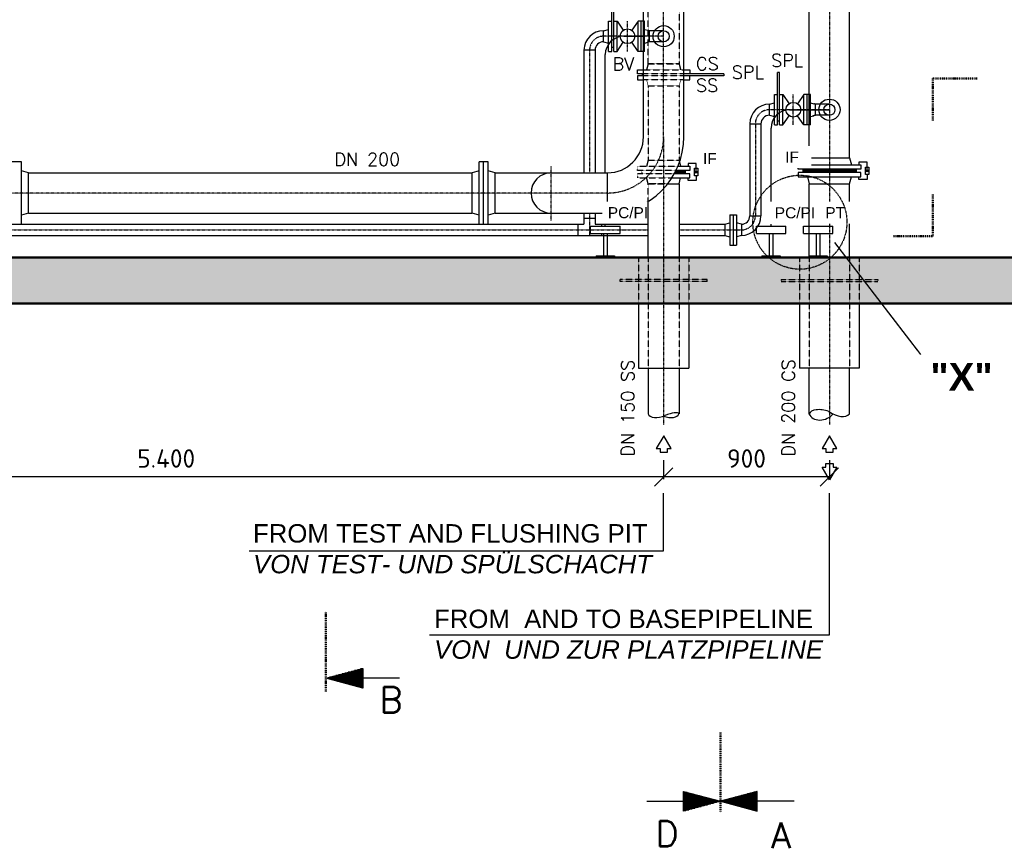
# Model space of a CAD drawing. Header units: millimetres. Extents: x -197187 to 241957296, y -45270 to 70505.
# Tile 64 of 116: x 47554 to 52898, y 696 to 5193. Entities that reach past the tile are written whole.
import ezdxf
from ezdxf.enums import TextEntityAlignment as Align

# ---------------------------------------------------------------- set-up
doc = ezdxf.new("R2010")
doc.units = ezdxf.units.MM
doc.header["$LTSCALE"] = 0.5
doc.linetypes.add('DASHDOT', pattern=[1, 0.5, -0.25, 0, -0.25])
doc.linetypes.add('HIDDEN', pattern=[0.375, 0.25, -0.125])
for name, color, linetype in [('17', 7, 'Continuous'), ('21', 7, 'Continuous'), ('41', 7, 'Continuous'), ('BEMAßUNG', 7, 'Continuous'), ('Beschriftung', 7, 'Continuous'), ('P-MU050ENTL', 7, 'Continuous'), ('P-MU150AUSL', 7, 'Continuous'), ('P-MU200AUSL', 7, 'Continuous'), ('P-MU200EINL', 7, 'Continuous'), ('P-MU300AUSL', 7, 'Continuous')]:
    doc.layers.add(name, color=color, linetype=linetype)
doc.styles.add('LBB3.5M1000', font='isocp.shx', dxfattribs={"height": 3.5})
doc.styles.add('ROMANS', font='ROMANS', dxfattribs={"height": 0.2})
doc.styles.get("Standard").update_dxf_attribs({"font": 'isocpeur.ttf'})
doc.dimstyles.new('DIN', dxfattribs={"dimtxt": 2.5, "dimasz": 2.5, "dimexe": 1.25, "dimexo": 0.625, "dimtad": 1, "dimtih": 1, "dimdec": 4, "dimdsep": 46, "dimlunit": 6, "dimtxsty": 'Standard', "dimcen": 2.5, "dimadec": 0, "dimazin": 0, "dimtfac": 1, "dimtdec": 4, "dimtmove": 0, "dimatfit": 3, "dimfxl": 0, "dimtvp": 1, "dimtolj": 1, "dimtzin": 0, "dimarcsym": 0})

# ---------------------------------------------------------------- blocks, each defined once
blk = doc.blocks.new('PFEIL')
at = {"layer": '17', "color": 7, "linetype": 'Continuous'}
for p, q in [((-20, 5.359), (-20, -5.359)), ((0, 0), (-20, 5.359)), ((-40, 0), (-20, 0)), ((-20, 5.0491), (-18.8434, 5.0491)), ((-20, 4.5991), (-17.164, 4.5991)), ((-20, 4.1491), (-15.4846, 4.1491)), ((-20, 3.6991), (-13.8052, 3.6991)), ((-20, 3.2491), (-12.1258, 3.2491)), ((-20, 2.7991), (-10.4464, 2.7991)), ((-20, 2.3491), (-8.7669, 2.3491)), ((-20, 1.8991), (-7.0875, 1.8991)), ((-20, 1.4491), (-5.4081, 1.4491)), ((-20, 0.9991), (-3.7287, 0.9991)), ((-20, 0.5491), (-2.0493, 0.5491)), ((-20, 0.0991), (-0.3698, 0.0991)), ((-20, -5.359), (0, 0)), ((-20, -0.3509), (-1.3096, -0.3509)), ((-20, -0.8009), (-2.989, -0.8009)), ((-20, -1.2509), (-4.6684, -1.2509)), ((-20, -1.7009), (-6.3478, -1.7009)), ((-20, -2.1509), (-8.0272, -2.1509)), ((-20, -2.6009), (-9.7067, -2.6009)), ((-20, -3.0509), (-11.3861, -3.0509)), ((-20, -3.5009), (-13.0655, -3.5009)), ((-20, -3.9509), (-14.7449, -3.9509)), ((-20, -4.4009), (-16.4243, -4.4009)), ((-20, -4.8509), (-18.1038, -4.8509)), ((-20, -5.3009), (-19.7832, -5.3009))]:
    blk.add_line(p, q, dxfattribs=at)
blk = doc.blocks.new('_Oblique')
at = {"color": 0, "linetype": 'ByBlock', "lineweight": -2}
blk.add_line((-0.5, -0.5), (0.5, 0.5), dxfattribs=at)
blk = doc.blocks.new('*D36')
at = {"layer": 'BEMAßUNG', "color": 0, "lineweight": -2, "transparency": 16777216}
for p, q in [((45649.1, 2802), (45649.1, 2698.9)), ((51049.1, 2802), (51049.1, 2698.9)), ((51049.1, 2711.4), (45649.1, 2711.4))]:
    blk.add_line(p, q, dxfattribs=at)
at = {"layer": 'DEFPOINTS', "color": 0, "transparency": 16777216}
for p in [(45649.1, 3652), (51049.1, 3652), (45649.1, 2711.4)]:
    blk.add_point(p, dxfattribs=at)
at = {"layer": 'BEMAßUNG', "color": 0, "lineweight": -2, "transparency": 16777216, "xscale": 100, "yscale": 100, "zscale": 100, "rotation": 180}
blk.add_blockref('_Oblique', (45649.1, 2711.4), dxfattribs=at)
at = {"layer": 'BEMAßUNG', "color": 0, "lineweight": -2, "transparency": 16777216, "xscale": 100, "yscale": 100, "zscale": 100}
blk.add_blockref('_Oblique', (51049.1, 2711.4), dxfattribs=at)
at = {"layer": 'BEMAßUNG', "color": 0, "transparency": 16777216, "insert": (48349.1, 2811.4), "char_height": 100, "attachment_point": 5}
blk.add_mtext('\\A1;5.400', dxfattribs=at)
blk = doc.blocks.new('*D37')
at = {"layer": 'BEMAßUNG', "color": 0, "lineweight": -2, "transparency": 16777216}
for p, q in [((51049.1, 2802), (51049.1, 2698.9)), ((51949.1, 2802), (51949.1, 2698.9)), ((51949.1, 2711.4), (51049.1, 2711.4))]:
    blk.add_line(p, q, dxfattribs=at)
at = {"layer": 'DEFPOINTS', "color": 0, "transparency": 16777216}
for p in [(51049.1, 3652), (51949.1, 3652), (51049.1, 2711.4)]:
    blk.add_point(p, dxfattribs=at)
at = {"layer": 'BEMAßUNG', "color": 0, "lineweight": -2, "transparency": 16777216, "xscale": 100, "yscale": 100, "zscale": 100, "rotation": 180}
blk.add_blockref('_Oblique', (51049.1, 2711.4), dxfattribs=at)
at = {"layer": 'BEMAßUNG', "color": 0, "lineweight": -2, "transparency": 16777216, "xscale": 100, "yscale": 100, "zscale": 100}
blk.add_blockref('_Oblique', (51949.1, 2711.4), dxfattribs=at)
at = {"layer": 'BEMAßUNG', "color": 0, "transparency": 16777216, "insert": (51499.1, 2811.4), "char_height": 100, "attachment_point": 5}
blk.add_mtext('\\A1;900', dxfattribs=at)

msp = doc.modelspace()

# ---------------------------------------------------------------- hatches: boundary and pattern name
at = {"lineweight": 5}
h = msp.add_hatch(dxfattribs=at)
h.set_pattern_fill('NET3', color=256)
h.set_pattern_definition([(0, (96168.041, 7576.4478), (0, 3.175), []), (60, (96168.041, 7576.4478), (-2.74963066, 1.5875), []), (120, (96168.041, 7576.4478), (-2.74963066, -1.5875), [])])
edge = h.paths.add_edge_path()
edge.add_arc((50744.132, 4557.018), 414.55, 331.154406, 333.957975)
edge.add_line((51116.594, 4375.018), (51166.633, 4375.018))
edge.add_line((51166.633, 4375.018), (51166.633, 4357.018))
edge.add_line((51166.633, 4357.018), (51107.246, 4357.018))
h = msp.add_hatch(dxfattribs=at)
h.set_pattern_fill('NET3', color=256)
h.set_pattern_definition([(0, (96513.7494, 7787.324), (0, 3.175), []), (60, (96513.7494, 7787.324), (-2.74963066, 1.5875), []), (120, (96513.7494, 7787.324), (-2.74963066, -1.5875), [])])
h.paths.add_polyline_path([(51949.132, 4381.018), (51804.266, 4381.018), (51804.266, 4364.018), (51949.132, 4364.018)])
h.paths.add_polyline_path([(52093.998, 4381.018), (51949.132, 4381.018), (51949.132, 4364.018), (52093.998, 4364.018)])
h = msp.add_hatch(color=256)
h.dxf.hatch_style = 1
h.paths.add_polyline_path([(52154.002, 4366.271), (52148.592, 4375.642), (52159.412, 4375.642)])

# ---------------------------------------------------------------- linework, layer by layer
for p, q in [((50964.983, 4953.018), (50956.633, 4920.018)), ((51133.283, 4953.018), (51141.633, 4920.018)), ((50931.916, 4898.018), (50931.916, 4888.174)), ((51135.635, 4420.721), (51141.633, 4397.018)), ((51133.283, 4302.018), (51141.633, 4335.018)), ((51166.633, 4375.018), (51166.633, 4357.018)), ((51804.266, 4381.018), (51804.266, 4364.018)), ((52093.998, 4381.018), (52093.998, 4364.018)), ((51070.976, 4302.018), (51133.283, 4302.018))]:
    msp.add_line(p, q)
at = {"linetype": 'Continuous', "ltscale": 10}
msp.add_line((51065.392, 4302.018), (51133.282, 4302.018), dxfattribs=at)
for points in [[(50939.582, 4898.018), (50906.633, 4898.018), (50906.633, 4920.018), (50939.582, 4920.018)], [(50939.582, 4898.018), (50906.633, 4898.018), (50906.633, 4920.018), (50939.582, 4920.018)], [(51158.682, 4920.018), (51191.633, 4920.018), (51191.633, 4898.018), (51158.682, 4898.018)], [(51158.682, 4920.018), (51191.633, 4920.018), (51191.633, 4898.018), (51158.682, 4898.018)], [(50939.582, 4888.174), (50906.633, 4888.174), (50906.633, 4866.174), (50939.582, 4866.174)], [(50939.582, 4888.174), (50906.633, 4888.174), (50906.633, 4866.174), (50939.582, 4866.174)], [(51158.682, 4866.174), (51191.633, 4866.174), (51191.633, 4888.174), (51158.682, 4888.174)], [(51158.682, 4866.174), (51191.633, 4866.174), (51191.633, 4888.174), (51158.682, 4888.174)], [(51829.4, 4405.018), (51839.582, 4443.018), (52058.682, 4443.018), (52068.864, 4405.018)], [(51126.561, 4397.018), (51191.633, 4397.018), (51191.633, 4375.018), (51116.594, 4375.018)], [(52154.002, 4372.518), (52154.002, 4419.191), (52109.455, 4419.191), (52109.455, 4405.018)], [(51094.229, 4335.018), (51191.633, 4335.018), (51191.633, 4357.018), (51107.246, 4357.018)], [(51226.636, 4345.771), (51226.636, 4319.346), (51182.09, 4319.346), (51182.09, 4335.018)], [(51829.4, 4340.018), (51839.582, 4302.018), (52058.682, 4302.018), (52068.864, 4340.018)], [(52154.002, 4352.271), (52154.002, 4325.846), (52109.455, 4325.846), (52109.455, 4340.018)]]:
    msp.add_lwpolyline(points)
for points in [[(51779.132, 4405.018), (52119.132, 4405.018), (52119.132, 4381.018), (51779.132, 4381.018)], [(52145.011, 4392.766), (52162.993, 4392.766), (52162.993, 4352.271), (52145.011, 4352.271)], [(51779.132, 4340.018), (52119.132, 4340.018), (52119.132, 4364.018), (51779.132, 4364.018)], [(52154.002, 4366.271), (52148.592, 4375.642), (52159.412, 4375.642)]]:
    msp.add_lwpolyline(points, close=True)
at = {"layer": '17', "linetype": 'DASHDOT', "lineweight": 50, "ltscale": 20}
for p, q in [((52510.23, 4873.541), (52510.23, 4646.363)), ((52510.23, 4873.541), (52751.149, 4873.541)), ((52510.23, 4243.322), (52510.23, 4018.117)), ((52297.172, 4018.117), (52510.23, 4018.117)), ((49216.132, 1546.741), (49216.132, 1979.313)), ((51357.37, 1323.896), (51357.37, 891.323))]:
    msp.add_line(p, q, dxfattribs=at)
at = {"layer": '21', "linetype": 'Continuous', "lineweight": 50, "ltscale": 10}
for p, q in [((42549.132, 3902.018), (53349.132, 3902.018)), ((42299.132, 3652.018), (53099.132, 3652.018))]:
    msp.add_line(p, q, dxfattribs=at)
at = {"layer": '41', "linetype": 'Continuous', "ltscale": 10}
for p, q in [((50832.432, 5103.018), (50939.582, 5103.018)), ((50732.432, 4361.568), (50732.432, 5003.018)), ((51732.432, 4704.018), (51949.132, 4704.018)), ((51632.432, 4072.018), (51632.432, 4604.018)), ((50732.432, 4072.018), (50732.432, 4142.468)), ((47564.132, 4082.018), (47510.132, 4082.018)), ((50096.132, 4082.018), (50048.132, 4082.018)), ((50652.432, 4072.018), (50812.432, 4072.018)), ((50652.432, 4032.018), (50652.432, 4072.018)), ((50812.432, 4032.018), (50812.432, 4072.018)), ((51471.132, 4082.168), (51471.132, 4021.868)), ((51552.432, 4072.018), (51712.432, 4072.018)), ((51552.432, 4032.018), (51552.432, 4072.018)), ((51712.432, 4032.018), (51712.432, 4072.018)), ((51967.499, 4032.018), (51967.499, 4072.018)), ((50652.432, 4032.018), (50812.432, 4032.018)), ((50722.432, 4032.018), (50722.432, 3912.018)), ((50742.432, 4032.018), (50742.432, 3912.018)), ((51552.432, 4032.018), (51712.432, 4032.018)), ((51622.432, 4032.018), (51622.432, 3912.018)), ((51642.432, 4032.018), (51642.432, 3912.018)), ((51807.499, 4032.018), (51967.499, 4032.018)), ((51877.499, 4032.018), (51877.499, 3912.018)), ((51897.499, 4032.018), (51897.499, 3912.018)), ((50682.432, 3912.018), (50782.432, 3912.018)), ((50682.432, 3912.018), (50682.432, 3902.018)), ((50782.432, 3912.018), (50782.432, 3902.018)), ((51582.432, 3912.018), (51582.432, 3902.018)), ((51582.432, 3912.018), (51682.432, 3912.018)), ((51682.432, 3912.018), (51682.432, 3902.018)), ((51837.499, 3912.018), (51937.499, 3912.018)), ((51837.499, 3912.018), (51837.499, 3902.018)), ((51937.499, 3912.018), (51937.499, 3902.018))]:
    msp.add_line(p, q, dxfattribs=at)
at = {"layer": '41', "linetype": 'HIDDEN', "ltscale": 10}
for p, q in [((51873.132, 4734.168), (51866.031, 4736.071)), ((51873.132, 4673.868), (51859.431, 4670.197))]:
    msp.add_line(p, q, dxfattribs=at)
at = {"layer": '41', "linetype": 'Continuous', "ltscale": 10}
for centre in [(50832.432, 5003.018), (51732.432, 4604.018)]:
    msp.add_arc(centre, 100, 90, 180, dxfattribs=at)
at = {"layer": 'P-MU050ENTL', "linetype": 'Continuous', "ltscale": 10}
for p, q in [((50768.132, 5185.518), (50768.132, 5306.018)), ((50778.132, 5185.518), (50778.132, 5306.018)), ((50750.132, 5020.518), (50750.132, 5185.518)), ((50750.132, 5185.518), (50768.132, 5185.518)), ((50768.132, 5020.518), (50768.132, 5185.518)), ((50778.132, 5020.518), (50778.132, 5185.518)), ((50778.132, 5185.518), (50796.132, 5185.518)), ((50796.132, 5020.518), (50796.132, 5185.518)), ((50796.132, 5185.518), (50830.395, 5135.928)), ((50910.132, 5185.518), (50875.869, 5135.928)), ((50910.132, 5020.518), (50910.132, 5185.518)), ((50939.582, 5185.518), (50910.132, 5185.518)), ((50928.132, 5020.518), (50928.132, 5185.518)), ((50946.132, 5185.518), (50939.582, 5185.518)), ((50946.132, 5020.518), (50946.132, 5185.518)), ((50723.132, 5133.168), (50750.132, 5140.403)), ((50723.132, 5072.868), (50723.132, 5133.168)), ((50946.132, 5140.403), (50964.982, 5135.352)), ((50973.132, 5133.168), (50966.031, 5135.071)), ((50973.132, 5072.868), (50973.132, 5133.168)), ((51049.132, 5133.168), (50973.132, 5133.168)), ((50616.982, 5027.018), (50616.982, 4361.568)), ((50677.282, 5027.018), (50616.982, 5027.018)), ((50677.282, 5027.018), (50677.282, 4361.568)), ((50723.132, 5072.868), (50750.132, 5065.634)), ((50778.132, 5041.018), (50768.132, 5041.018)), ((50796.132, 5020.518), (50830.395, 5070.109)), ((50910.132, 5020.518), (50875.869, 5070.109)), ((50946.132, 5065.634), (50964.982, 5070.685)), ((50973.132, 5072.868), (50959.431, 5069.197)), ((51049.132, 5072.868), (50973.132, 5072.868)), ((50750.132, 5020.518), (50768.132, 5020.518)), ((50778.132, 5020.518), (50796.132, 5020.518)), ((50939.582, 5020.518), (50910.132, 5020.518)), ((50946.132, 5020.518), (50939.582, 5020.518)), ((51678.132, 4907.018), (51668.132, 4907.018)), ((51668.132, 4786.518), (51668.132, 4907.018)), ((51678.132, 4786.518), (51678.132, 4907.018)), ((51650.132, 4621.518), (51650.132, 4786.518)), ((51650.132, 4786.518), (51668.132, 4786.518)), ((51668.132, 4621.518), (51668.132, 4786.518)), ((51678.132, 4621.518), (51678.132, 4786.518)), ((51678.132, 4786.518), (51696.132, 4786.518)), ((51696.132, 4621.518), (51696.132, 4786.518)), ((51696.132, 4786.518), (51730.395, 4736.928)), ((51810.132, 4786.518), (51775.869, 4736.928)), ((51810.132, 4621.518), (51810.132, 4786.518)), ((51839.582, 4786.518), (51810.132, 4786.518)), ((51828.132, 4621.518), (51828.132, 4786.518)), ((51846.132, 4786.518), (51839.582, 4786.518)), ((51846.132, 4621.518), (51846.132, 4786.518)), ((51623.132, 4734.168), (51650.132, 4741.403)), ((51623.132, 4673.868), (51623.132, 4734.168)), ((51846.132, 4741.403), (51864.982, 4736.352)), ((51873.132, 4673.868), (51873.132, 4734.168)), ((51949.132, 4734.168), (51873.132, 4734.168)), ((51623.132, 4673.868), (51650.132, 4666.634)), ((51696.132, 4621.518), (51730.395, 4671.109)), ((51810.132, 4621.518), (51775.869, 4671.109)), ((51846.132, 4666.634), (51864.982, 4671.685)), ((51949.132, 4673.868), (51873.132, 4673.868)), ((51516.982, 4628.018), (51516.982, 4128.018)), ((51516.982, 4628.018), (51577.282, 4628.018)), ((51577.282, 4628.018), (51577.282, 4128.018)), ((51650.132, 4621.518), (51668.132, 4621.518)), ((51678.132, 4642.018), (51668.132, 4642.018)), ((51678.132, 4621.518), (51696.132, 4621.518)), ((51839.582, 4621.518), (51810.132, 4621.518)), ((51846.132, 4621.518), (51839.582, 4621.518)), ((50616.982, 4142.468), (50616.982, 4082.168)), ((50616.982, 4116.018), (50677.282, 4116.018)), ((50677.282, 4142.468), (50677.282, 4082.168)), ((51408.132, 4134.518), (51408.132, 3969.518)), ((51408.132, 4134.518), (51444.132, 4134.518)), ((51426.132, 4134.518), (51426.132, 3969.518)), ((51444.132, 4134.518), (51444.132, 3969.518)), ((51516.982, 4128.018), (51577.282, 4128.018)), ((47564.132, 4082.168), (48016.982, 4082.168)), ((48016.982, 4082.168), (48611.082, 4082.168)), ((48611.082, 4082.168), (50048.132, 4082.168)), ((50096.132, 4082.168), (50616.982, 4082.168)), ((50583.132, 4082.168), (50583.132, 4021.868)), ((50677.282, 4082.168), (50964.982, 4082.168)), ((50711.132, 4082.168), (50711.132, 4072.018)), ((51133.282, 4082.168), (51381.132, 4082.168)), ((51381.132, 4082.168), (51408.132, 4089.403)), ((51381.132, 4082.168), (51381.132, 4021.868)), ((51471.132, 4082.168), (51444.132, 4089.403)), ((51471.132, 4082.168), (51471.132, 4021.868)), ((47183.132, 4021.868), (48142.432, 4021.868)), ((48142.432, 4021.868), (48287.182, 4021.868)), ((48287.182, 4021.868), (50964.982, 4021.868)), ((50711.132, 4032.018), (50711.132, 4021.868)), ((51133.282, 4021.868), (51381.132, 4021.868)), ((51381.132, 4021.868), (51408.132, 4014.634)), ((51471.132, 4021.868), (51444.132, 4014.634)), ((51408.132, 3969.518), (51444.132, 3969.518))]:
    msp.add_line(p, q, dxfattribs=at)
at = {"layer": 'P-MU050ENTL', "linetype": 'DASHDOT', "ltscale": 10}
for p, q in [((50853.132, 5020.518), (50853.132, 5185.518)), ((51049.132, 5103.018), (50723.132, 5103.018)), ((50647.132, 5027.018), (50647.132, 4361.568)), ((51753.132, 4621.518), (51753.132, 4786.518)), ((51949.132, 4704.018), (51623.132, 4704.018)), ((51547.132, 4628.018), (51547.132, 4128.018)), ((50647.132, 4142.468), (50647.132, 4021.868)), ((45811.082, 4052.018), (48052.432, 4052.018)), ((48052.432, 4052.018), (50964.982, 4052.018)), ((51133.282, 4052.018), (51471.132, 4052.018))]:
    msp.add_line(p, q, dxfattribs=at)
at = {"layer": 'P-MU050ENTL', "linetype": 'Continuous', "ltscale": 10}
for centre, radius in [((50853.132, 5103.018), 40), ((51049.132, 5103.018), 57.5), ((51049.132, 5103.018), 30.15), ((51949.132, 4704.018), 57.5), ((51753.132, 4704.018), 40), ((51949.132, 4704.018), 30.15)]:
    msp.add_circle(centre, radius, dxfattribs=at)
for centre, radius, start, end in [((50723.132, 5027.018), 106.15, 90, 180), ((50723.132, 5027.018), 45.85, 90, 180), ((51623.132, 4628.018), 106.15, 90, 180), ((51623.132, 4628.018), 45.85, 90, 180), ((51471.132, 4128.018), 106.15, 270, 0), ((51471.132, 4128.018), 45.85, 270, 0)]:
    msp.add_arc(centre, radius, start, end, dxfattribs=at)
at = {"layer": 'P-MU050ENTL', "linetype": 'DASHDOT', "ltscale": 10}
for centre, start, end in [((50723.132, 5027.018), 90, 180), ((51623.132, 4628.018), 90, 180), ((51471.132, 4128.018), 270, 0)]:
    msp.add_arc(centre, 76, start, end, dxfattribs=at)
at = {"layer": 'P-MU150AUSL', "linetype": 'DASHDOT', "ltscale": 10}
for q in [(51049.132, 5304.018), (51049.132, 2994.884)]:
    msp.add_line((51049.132, 4557.018), q, dxfattribs=at)
at = {"layer": 'P-MU150AUSL', "linetype": 'HIDDEN', "ltscale": 10}
for p, q in [((50939.582, 4920.018), (51158.682, 4920.018)), ((50964.983, 4953.018), (50956.633, 4920.018)), ((50964.982, 4953.018), (51133.282, 4953.018)), ((51133.282, 4953.018), (50964.982, 4953.018)), ((50964.982, 4953.018), (51133.282, 4953.018)), ((51133.282, 4953.018), (50964.982, 4953.018)), ((50964.982, 4953.018), (51133.282, 4953.018)), ((50964.983, 4953.018), (51133.283, 4953.018)), ((50964.983, 4953.018), (51133.283, 4953.018)), ((51133.283, 4953.018), (51141.633, 4920.018)), ((51158.682, 4898.018), (50939.582, 4898.018)), ((51158.682, 4888.174), (50939.582, 4888.174)), ((51158.682, 4866.174), (50939.582, 4866.174)), ((50964.983, 4833.174), (50956.633, 4866.174)), ((50964.983, 4833.174), (50956.633, 4866.174)), ((51133.283, 4833.174), (51141.633, 4866.174)), ((50964.982, 4833.174), (50964.982, 4430.018)), ((50964.983, 4833.174), (51133.283, 4833.174)), ((51133.282, 4833.174), (51133.282, 4430.018)), ((50964.983, 4430.018), (50956.633, 4397.018)), ((50964.983, 4430.018), (51133.283, 4430.018)), ((51133.283, 4430.018), (51135.635, 4420.721)), ((50931.633, 4375.018), (50931.633, 4357.018)), ((50964.983, 4302.018), (50956.633, 4335.018)), ((51070.976, 4302.018), (50964.982, 4302.018)), ((51065.392, 4302.018), (50964.982, 4302.018)), ((51065.392, 4302.018), (50964.982, 4302.018)), ((50964.982, 4302.018), (51065.392, 4302.018)), ((50964.983, 4302.018), (51070.976, 4302.018)), ((50912.632, 3902.018), (50912.632, 3652.018)), ((50964.982, 3902.018), (50964.982, 3302.018)), ((51133.282, 3902.018), (51133.282, 3302.018)), ((51185.632, 3902.018), (51185.632, 3652.018)), ((51285.632, 3782.018), (50812.632, 3782.018)), ((50812.632, 3772.018), (50812.632, 3782.018)), ((51285.632, 3772.018), (50812.632, 3772.018)), ((51285.632, 3772.018), (51285.632, 3782.018))]:
    msp.add_line(p, q, dxfattribs=at)
at = {"layer": 'P-MU150AUSL', "linetype": 'Continuous', "ltscale": 10}
for p, q in [((51375.633, 4898.018), (51158.683, 4898.018)), ((51375.633, 4888.018), (51158.683, 4888.018)), ((51375.633, 4898.018), (51375.633, 4888.018)), ((51133.282, 4302.018), (51133.282, 3902.018)), ((50912.632, 3652.018), (50912.632, 3302.018)), ((51185.632, 3652.018), (51185.632, 3302.018)), ((50912.632, 3302.018), (51185.632, 3302.018)), ((50964.982, 3302.018), (50964.982, 3053.036)), ((51133.282, 3302.018), (51133.282, 3053.036))]:
    msp.add_line(p, q, dxfattribs=at)
at = {"layer": 'P-MU150AUSL', "linetype": 'HIDDEN', "ltscale": 10}
msp.add_lwpolyline([(50964.982, 5253.018), (51133.283, 5253.018), (51133.283, 4953.018), (50964.982, 4953.018)], close=True, dxfattribs=at)
for points in [[(51116.594, 4375.018), (50906.633, 4375.018), (50906.633, 4397.018), (51126.561, 4397.018)], [(51107.246, 4357.018), (50906.633, 4357.018), (50906.633, 4335.018), (51094.229, 4335.018)]]:
    msp.add_lwpolyline(points, dxfattribs=at)
at = {"layer": 'P-MU150AUSL', "linetype": 'Continuous', "ltscale": 10}
msp.add_lwpolyline([(51049.503, 2935.146), (51009.503, 2865.865), (51029.503, 2865.865), (51029.503, 2845.865), (51069.503, 2845.865), (51069.503, 2865.865), (51089.503, 2865.865), (51049.503, 2935.146)], close=True, dxfattribs=at)
for centre, major_axis, ratio, start_param, end_param in [((51042.003, 3084.141), (-77.02, -31.104), 0.51427667, 0, 1.57079633), ((51055.49, 3084.141), (77.02, -31.104), 0.51427667, 4.83132871, 6.28318531), ((51067.642, 3023.268), (65.64, 29.769), 0.32393588, 0, 1.57079633)]:
    msp.add_ellipse(centre, major_axis=major_axis, ratio=ratio, start_param=start_param, end_param=end_param, dxfattribs=at)
at = {"layer": 'P-MU200AUSL', "linetype": 'HIDDEN', "ltscale": 10}
for p, q in [((51787.182, 3902.018), (51787.182, 3652.018)), ((52111.082, 3902.018), (52111.082, 3652.018)), ((51687.182, 3782.018), (52211.082, 3782.018)), ((51687.182, 3782.018), (51687.182, 3772.018)), ((51687.182, 3772.018), (52211.082, 3772.018)), ((52211.082, 3782.018), (52211.082, 3772.018))]:
    msp.add_line(p, q, dxfattribs=at)
at = {"layer": 'P-MU200AUSL', "ltscale": 100}
for p, q in [((51787.182, 3652.018), (51787.182, 3302.018)), ((52111.082, 3652.018), (52111.082, 3302.018)), ((52111.082, 3302.018), (51787.182, 3302.018))]:
    msp.add_line(p, q, dxfattribs=at)
at = {"layer": 'P-MU200EINL', "linetype": 'Continuous', "ltscale": 10}
for p, q in [((50939.582, 4557.018), (50939.582, 6073.018)), ((51158.682, 4557.018), (51158.682, 6073.018)), ((51839.582, 4443.018), (51839.582, 5672.023)), ((52058.682, 4443.018), (52058.682, 5672.023)), ((47564.132, 4422.018), (47510.132, 4422.018)), ((47564.132, 4082.018), (47564.132, 4422.018)), ((50048.132, 4082.018), (50048.132, 4422.018)), ((50096.132, 4422.018), (50048.132, 4422.018)), ((50072.132, 4082.018), (50072.132, 4422.018)), ((50096.132, 4082.018), (50096.132, 4422.018)), ((47602.132, 4361.568), (47564.132, 4371.75)), ((47602.132, 4361.568), (50010.132, 4361.568)), ((47602.132, 4142.468), (47602.132, 4361.568)), ((50048.132, 4371.75), (50010.132, 4361.568)), ((50010.132, 4142.468), (50010.132, 4361.568)), ((50134.132, 4361.568), (50096.132, 4371.75)), ((50134.132, 4361.568), (50744.132, 4361.568)), ((50134.132, 4142.468), (50134.132, 4361.568)), ((50744.132, 4142.468), (50744.132, 4361.568)), ((51839.582, 4302.018), (52058.682, 4302.018)), ((52058.682, 3902.018), (52058.682, 4302.018)), ((47602.132, 4142.468), (47564.132, 4132.286)), ((47602.132, 4142.468), (50010.132, 4142.468)), ((47602.132, 4142.468), (47605.982, 4142.468)), ((50048.132, 4132.286), (50010.132, 4142.468)), ((50134.132, 4142.468), (50096.132, 4132.286)), ((50134.132, 4142.468), (50744.132, 4142.468)), ((51839.582, 3052.754), (51839.582, 3302.018)), ((52058.682, 3053.036), (52058.682, 3302.018))]:
    msp.add_line(p, q, dxfattribs=at)
at = {"layer": 'P-MU200EINL', "linetype": 'DASHDOT', "ltscale": 10}
for p, q in [((51949.132, 6013.234), (51949.132, 2994.884)), ((50439.132, 4102.668), (50439.132, 4398.619)), ((50744.132, 4252.018), (45954.132, 4252.018))]:
    msp.add_line(p, q, dxfattribs=at)
at = {"layer": 'P-MU200EINL', "linetype": 'HIDDEN', "ltscale": 10}
for p, q in [((51839.582, 3902.018), (51839.582, 3302.018)), ((52058.682, 3902.018), (52058.682, 3302.018))]:
    msp.add_line(p, q, dxfattribs=at)
at = {"layer": 'P-MU200EINL', "linetype": 'Continuous', "ltscale": 10}
for points in [[(51949.132, 2935.146), (51909.132, 2865.865), (51929.132, 2865.865), (51929.132, 2845.865), (51969.132, 2845.865), (51969.132, 2865.865), (51989.132, 2865.865), (51949.132, 2935.146)], [(51949.132, 2695.758), (51909.132, 2765.04), (51929.132, 2765.04), (51929.132, 2785.04), (51969.132, 2785.04), (51969.132, 2765.04), (51989.132, 2765.04), (51949.132, 2695.758)]]:
    msp.add_lwpolyline(points, close=True, dxfattribs=at)
at = {"layer": 'P-MU200EINL', "linetype": 'DASHDOT', "ltscale": 10}
msp.add_arc((50744.132, 4557.018), 305, 270, 0, dxfattribs=at)
at = {"layer": 'P-MU200EINL', "linetype": 'Continuous', "ltscale": 10}
for centre, radius, start, end in [((50744.132, 4557.018), 195.45, 270, 0), ((50744.132, 4557.018), 414.55, 270, 0), ((50439.132, 4252.018), 109.55, 90, 270)]:
    msp.add_arc(centre, radius, start, end, dxfattribs=at)
for centre, major_axis, ratio, start_param, end_param in [((51930.872, 3021.084), (-91.29, 31.953), 0.49419056, 4.71238898, 6.28318531), ((51910.697, 3078.607), (-71.115, -25.853), 0.73711504, 0, 2.23849084), ((51973.27, 3128.716), (85.412, -75.679), 0.57500525, 4.9023319, 6.28318531)]:
    msp.add_ellipse(centre, major_axis=major_axis, ratio=ratio, start_param=start_param, end_param=end_param, dxfattribs=at)

# ---------------------------------------------------------------- block references
at = {"layer": '17', "linetype": 'Continuous', "lineweight": 50, "ltscale": 10, "xscale": 10, "rotation": 180}
for p, yscale in [((49216.132, 1618.737), -10), ((51357.37, 951.344), 10)]:
    msp.add_blockref('PFEIL', p, dxfattribs=dict(at, yscale=yscale))
at = {"layer": '17', "linetype": 'Continuous', "lineweight": 50, "ltscale": 10, "xscale": 10, "yscale": -10}
msp.add_blockref('PFEIL', (51357.37, 951.344), dxfattribs=at)

# ---------------------------------------------------------------- texts
at = {"layer": '17', "linetype": 'Continuous', "lineweight": 50, "ltscale": 10, "style": 'ROMANS'}
for s, p in [('B', (49505.998, 1431.44)), ('D', (51003.939, 705.096)), ('A', (51632.133, 695.792))]:
    msp.add_text(s, height=140, dxfattribs=at).set_placement(p)
at = {"layer": 'BEMAßUNG', "linetype": 'Continuous', "ltscale": 10, "style": 'ROMANS'}
msp.add_text('DN 200', height=70, dxfattribs=at).set_placement((49619.35, 4399.663), align=Align.RIGHT)
for s, p in [('DN 150 SS', (50889.27, 2822.548)), ('DN 200 CS', (51761.079, 2822.499))]:
    msp.add_text(s, height=70, rotation=90, dxfattribs=at).set_placement(p)
at = {"layer": 'Beschriftung', "insert": (49803.261, 1991.105), "char_height": 100, "width": 2448.27324, "attachment_point": 1, "style": 'LBB3.5M1000', "bg_fill": 2}
msp.add_mtext('{\\fArial|b0|i0|c0|p34;FROM  AND TO BASEPIPELINE\\P\\fArial|b0|i1|c0|p34;VON  UND ZUR PLATZPIPELINE}', dxfattribs=at)
at = {"layer": 'P-MU050ENTL', "linetype": 'Continuous', "ltscale": 10, "style": 'ROMANS'}
for s, p in [('BV', (50771.444, 4917.616)), ('SPL', (51632.56, 4936.378)), ('SPL', (51419.616, 4872.553))]:
    msp.add_text(s, height=70, dxfattribs=at).set_placement(p)
at = {"layer": 'P-MU150AUSL', "insert": (51224.944, 4988.339), "char_height": 70, "width": 143.88792, "attachment_point": 1, "style": 'ROMANS'}
msp.add_mtext('CS\\PSS', dxfattribs=at)

# ---------------------------------------------------------------- dimensions: what is measured, and where the dimension line sits
at = {"layer": 'BEMAßUNG'}
for base, p1, p2, picture, middle in [((45649.132, 2711.379), (51049.132, 3652.018), (45649.132, 3652.018), '*D36', (48349.132, 2811.379)), ((51049.132, 2711.379), (51949.132, 3652.018), (51049.132, 3652.018), '*D37', (51499.132, 2811.379))]:
    dim = msp.add_linear_dim(base=base, p1=p1, p2=p2, dimstyle='DIN', override={"dimscale": 10, "dimtxt": 10, "dimasz": 10, "dimexo": 85, "dimgap": 5, "dimdec": 2, "dimblk1": 'Oblique', "dimblk2": 'Oblique', "dimsah": 1, "dimtdec": 2, "dimtmove": 2}, dxfattribs=at)
    dim.commit()
    dim.dimension.update_dxf_attribs({"geometry": picture, "text_midpoint": middle})

# ---------------------------------------------------------------- next in the draw order: linework, layer by layer
at = {"layer": 'Beschriftung'}
for p, q in [((51949.132, 1854.967), (51949.132, 2623.501)), ((49777.597, 1854.967), (51949.132, 1854.967))]:
    msp.add_line(p, q, dxfattribs=at)

# ---------------------------------------------------------------- next in the draw order: texts
at = {"layer": 'Beschriftung', "char_height": 60, "width": 213.35671, "attachment_point": 1, "style": 'LBB3.5M1000', "bg_fill": 2}
for insert in [(50746.298, 4175.476), (51652.532, 4174.67)]:
    msp.add_mtext('{\\fArial|b0|i0|c0|p34;PC/PI}', dxfattribs=dict(at, insert=insert))

# ---------------------------------------------------------------- next in the draw order: hatches: boundary and pattern name
at = {"lineweight": 5}
h = msp.add_hatch(dxfattribs=at)
h.set_pattern_fill('ANSI33', color=256, scale=20)
h.set_pattern_definition([(45, (39733.58, 0), (-89.8026, 89.8026), []), (45, (39823.39, 0), (-89.8026, 89.8026), [63.5, -31.75])])
h.paths.add_polyline_path([(53099.132, 2202.018), (53219.132, 2202.018), (53219.132, 2207.018), (53274.132, 2207.018), (53279.132, 2212.018), (53279.132, 2252.018), (53284.132, 2252.018), (53284.132, 2227.018), (53339.132, 2227.018), (53344.132, 2232.018), (53344.132, 2272.018), (53349.132, 2272.018), (53349.132, 3902.018), (42549.132, 3902.018), (42549.132, 14152.018), (43714.132, 14152.018), (43714.132, 14332.018), (43709.132, 14332.018), (43709.132, 14372.018), (43704.132, 14377.018), (43649.132, 14377.018), (43649.132, 14352.018), (43644.132, 14352.018), (43644.132, 14392.018), (43639.132, 14397.018), (43584.132, 14397.018), (43584.132, 14402.018), (42299.132, 14402.018), (42299.132, 3652.018), (53099.132, 3652.018)])

# ---------------------------------------------------------------- next in the draw order: linework, layer by layer
at = {"layer": '41', "linetype": 'Continuous', "ltscale": 10}
for p, q in [((51807.499, 4072.018), (51967.499, 4072.018)), ((51807.499, 4032.018), (51807.499, 4072.018))]:
    msp.add_line(p, q, dxfattribs=at)
at = {"layer": 'P-MU150AUSL', "linetype": 'HIDDEN', "ltscale": 10}
msp.add_line((50964.982, 4206.195), (50964.982, 4302.018), dxfattribs=at)
at = {"layer": 'P-MU150AUSL', "linetype": 'Continuous', "ltscale": 10}
msp.add_line((50964.982, 3902.018), (50964.982, 4206.195), dxfattribs=at)
at = {"layer": 'P-MU200EINL', "linetype": 'Continuous', "ltscale": 10}
msp.add_line((51839.582, 3902.018), (51839.582, 4302.018), dxfattribs=at)

# ---------------------------------------------------------------- next in the draw order: texts
at = {"layer": 'Beschriftung', "attachment_point": 1, "style": 'LBB3.5M1000', "bg_fill": 2}
for s, insert, char_height, width in [('{\\fArial|b0|i0|c0|p34;\\C256;IF}', (51263.01, 4469.297), 60, 111.95845), ('{\\fArial|b0|i0|c0|p34;\\C256;IF}', (51709.284, 4477.297), 60, 111.95845), ('{\\fArial|b0|i0|c0|p34;PT}', (51926.954, 4175.476), 60, 213.35671), ('{\\fArial|b1|i0|c0|p34;"X"}', (52496.927, 3330.18), 150, 356.91317), ('{\\fArial|b0|i0|c0|p34;FROM TEST AND FLUSHING PIT\\P\\fArial|b0|i1|c0|p34;VON TEST- UND SPÜLSCHACHT}', (48820.546, 2454.994), 100, 2448.27324)]:
    msp.add_mtext(s, dxfattribs=dict(at, insert=insert, char_height=char_height, width=width))

# ---------------------------------------------------------------- next in the draw order: hatches: boundary and pattern name
h = msp.add_hatch(color=256)
h.dxf.hatch_style = 1
h.paths.add_polyline_path([(51226.636, 4359.771), (51221.226, 4369.142), (51232.047, 4369.142)])

# ---------------------------------------------------------------- next in the draw order: linework, layer by layer
msp.add_lwpolyline([(51226.636, 4366.018), (51226.636, 4412.691), (51182.09, 4412.691), (51182.09, 4397.018)])
for points in [[(51217.645, 4386.266), (51235.627, 4386.266), (51235.627, 4345.771), (51217.645, 4345.771)], [(51226.636, 4359.771), (51221.226, 4369.142), (51232.047, 4369.142)]]:
    msp.add_lwpolyline(points, close=True)
at = {"layer": 'BEMAßUNG', "linetype": 'Continuous', "ltscale": 10}
msp.add_line((52444.42, 3375.158), (51978.437, 3983.613), dxfattribs=at)
at = {"layer": 'Beschriftung'}
for p, q in [((51049.132, 2311.055), (51049.132, 2623.501)), ((48799.475, 2311.055), (51049.132, 2311.055))]:
    msp.add_line(p, q, dxfattribs=at)
at = {"layer": 'P-MU300AUSL', "linetype": 'DASHDOT', "ltscale": 10}
msp.add_circle((51788.7, 4093.548), 255.157, dxfattribs=at)

doc.saveas('drawing.dxf')
